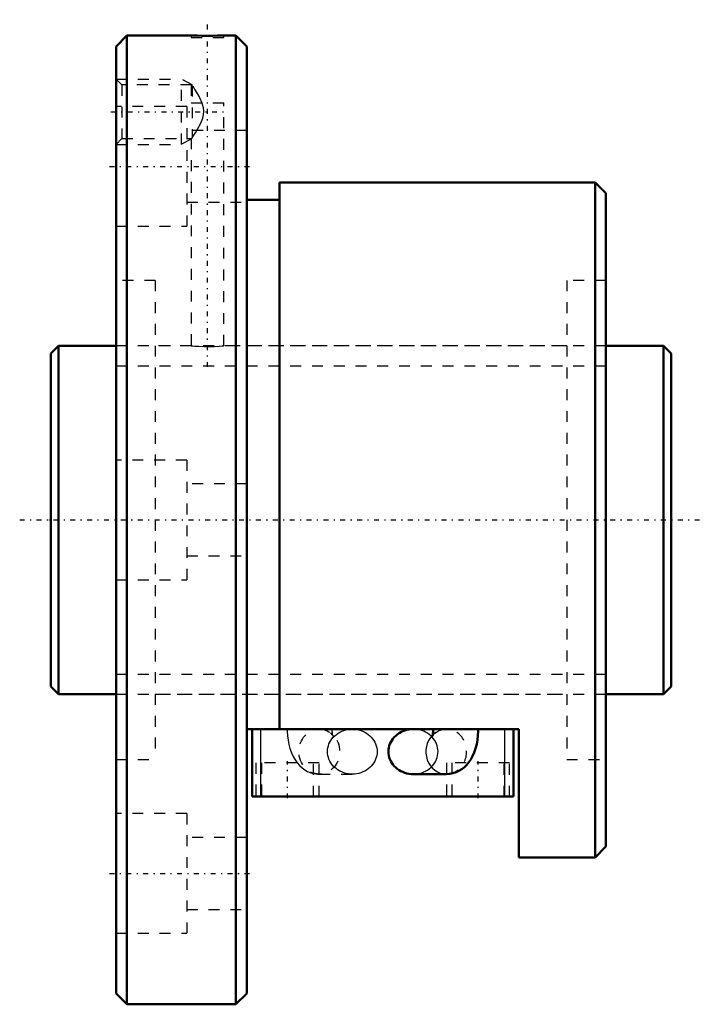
# Model space of a CAD drawing. Header units: millimetres. Extents: x -2.9 to 59.8, y -44.5 to 46.
import ezdxf

# ---------------------------------------------------------------- set-up
doc = ezdxf.new("R2010")
doc.units = ezdxf.units.MM
doc.linetypes.add('Center', pattern=[1.5, 0.45, -0.5, 0.05, -0.5])
doc.linetypes.add('Dashed', pattern=[2, 1, -1])
for name, color, linetype, lineweight in [('2d ConnectionPoints', 7, 'Continuous', 50), ('AM_0', 7, 'Continuous', 50), ('AM_4', 3, 'Continuous', 25), ('AM_5', 3, 'Continuous', 25), ('AM_7', 7, 'Center', 25), ('AM_9', 6, 'Dashed', 25)]:
    doc.layers.add(name, color=color, linetype=linetype, lineweight=lineweight)

# ---------------------------------------------------------------- blocks, each defined once
blk = doc.blocks.new('1_BNF_3206_2_5RR_Nut_0_in_BNF3206V_2_5RRG1_57LC0_000_rev_4')
at = {"layer": 'AM_0'}
for p, q in [((7, 44.5), (6, 43.5)), ((7, 44.5), (7, -44.5)), ((12.9, 44.5), (7, 44.5)), ((17, 44.5), (15.882, 44.5)), ((17, 44.5), (17, -44.5)), ((18, 43.5), (17, 44.5)), ((6, 43.5), (6, -43.5)), ((18, 43.5), (18, -43.5)), ((50, 31), (21, 31)), ((21, 31), (21, -19.22)), ((50, 31), (50, -31)), ((51, 30), (50, 31)), ((51, 30), (51, -30)), ((21, 29.4), (18, 29.4)), ((43, -19.22), (18, -19.22)), ((18.5, -25.42), (18.5, -19.22)), ((35.14, -19.221), (33.298, -19.221)), ((42.5, -25.42), (42.5, -19.22)), ((43, -31), (43, -19.22)), ((33.298, -23.352), (36.332, -23.352)), ((42.5, -25.42), (18.5, -25.42)), ((50, -31), (51, -30)), ((43, -31), (50, -31)), ((6, -43.5), (7, -44.5)), ((17, -44.5), (18, -43.5)), ((7, -44.5), (17, -44.5))]:
    blk.add_line(p, q, dxfattribs=at)
for points in [[(15.9, 44.5), (15.86, 44.499), (15.664, 44.493), (15.325, 44.484), (14.883, 44.477), (14.385, 44.475), (13.89, 44.478), (13.452, 44.485), (13.121, 44.493), (12.934, 44.499), (12.9, 44.5)], [(33.298, -19.221), (33.099, -19.229), (32.902, -19.252), (32.708, -19.291), (32.518, -19.346), (32.335, -19.415), (32.158, -19.498), (31.991, -19.595), (31.833, -19.704), (31.686, -19.826), (31.552, -19.959), (31.431, -20.102), (31.324, -20.254), (31.232, -20.414), (31.156, -20.58), (31.096, -20.752), (31.053, -20.928), (31.027, -21.107), (31.019, -21.287)], [(35.14, -19.22), (35.138, -19.308), (35.128, -19.476), (35.109, -19.627), (35.085, -19.749), (35.065, -19.826), (35.05, -19.869), (35.046, -19.879)], [(36.332, -23.352), (36.633, -23.334), (36.938, -23.276), (37.228, -23.182), (37.501, -23.056), (37.756, -22.9), (37.992, -22.716), (38.209, -22.505), (38.408, -22.267), (38.59, -21.999), (38.756, -21.697), (38.903, -21.36), (39.029, -20.99), (39.128, -20.601), (39.2, -20.205), (39.246, -19.807), (39.269, -19.409), (39.271, -19.22)], [(31.019, -21.287), (31.027, -21.467), (31.053, -21.645), (31.096, -21.821), (31.156, -21.993), (31.232, -22.16), (31.324, -22.32), (31.431, -22.471), (31.552, -22.614), (31.686, -22.747), (31.833, -22.869), (31.991, -22.979), (32.158, -23.076), (32.335, -23.159), (32.518, -23.228), (32.708, -23.282), (32.902, -23.321), (33.099, -23.344), (33.298, -23.352)]]:
    blk.add_lwpolyline(points, dxfattribs=at)
at = {"layer": 'AM_4'}
for p, q in [((19.3, -25.42), (19.3, -19.22)), ((41.7, -25.42), (41.7, -19.22))]:
    blk.add_line(p, q, dxfattribs=at)
blk.add_ellipse((36.332, -21.287), major_axis=(0, 2.066), ratio=0.906308, start_param=0.744035, end_param=3.143229, dxfattribs=at)
at = {"layer": 'AM_5', "linetype": 'Dashed'}
for p, q in [((6, 40.5), (12, 40.5)), ((12, 34.5), (12, 40.5)), ((13, 39.958), (12, 40.5)), ((6, 34.5), (12, 34.5)), ((12.9, 34.987), (12, 34.5))]:
    blk.add_line(p, q, dxfattribs=at)
at = {"layer": 'AM_7'}
for p, q in [((14.4, 14.05), (14.4, 45.95)), ((5.52, 37.5), (16.08, 37.5)), ((5.4, 32.476), (18.6, 32.476)), ((21.75, -25.575), (21.75, -22.165)), ((39.25, -25.575), (39.25, -22.165)), ((5.4, -32.476), (18.6, -32.476))]:
    blk.add_line(p, q, dxfattribs=at)
at = {"layer": 'AM_9'}
for p, q in [((12.9, 44.5), (12.9, 44.3)), ((15.9, 44.3), (15.9, 44.5)), ((12.9, 44.3), (15.9, 44.3)), ((6.541, 39.958), (6, 40.5)), ((12.912, 39.958), (6.541, 39.958)), ((6.541, 39.958), (6.541, 35.041)), ((12.9, 39.958), (12.9, 38.3)), ((13, 39.899), (12.9, 39.958)), ((13, 39.899), (13, 35.101)), ((12.9, 38.3), (15.9, 38.3)), ((15.9, 15.998), (15.9, 38.3)), ((12.5, 37.976), (6, 37.976)), ((12.5, 37.976), (12.5, 26.976)), ((18, 35.776), (12.5, 35.776)), ((6, 34.5), (6.541, 35.041)), ((6.541, 35.041), (12.912, 35.041)), ((12.9, 35.041), (13, 35.101)), ((12.9, 35.049), (12.9, 16)), ((12.5, 29.176), (18, 29.176)), ((6, 26.976), (12.5, 26.976)), ((9.6, 22), (6, 22)), ((9.6, 22), (9.6, -22)), ((47.4, 22), (47.4, -22)), ((51, 22), (47.4, 22)), ((12.9, 16), (9.6, 16)), ((47.4, 16), (15.881, 16)), ((12.5, 5.5), (6, 5.5)), ((12.5, 5.5), (12.5, -5.5)), ((18, 3.3), (12.5, 3.3)), ((12.5, -3.3), (18, -3.3)), ((6, -5.5), (12.5, -5.5)), ((9.6, -16), (47.4, -16)), ((24.668, -19.221), (24.733, -19.222)), ((27.702, -19.221), (24.668, -19.221)), ((24.733, -19.222), (24.785, -19.225)), ((36.332, -19.221), (35.14, -19.221)), ((36.212, -19.225), (36.332, -19.221)), ((6, -22), (9.6, -22)), ((24.65, -22.32), (18.85, -22.32)), ((18.85, -22.32), (18.85, -25.42)), ((19.35, -22.32), (19.35, -25.42)), ((24.15, -25.42), (24.15, -22.32)), ((24.65, -25.42), (24.65, -22.32)), ((42.15, -22.32), (36.35, -22.32)), ((36.35, -22.32), (36.35, -25.42)), ((36.85, -22.32), (36.85, -25.42)), ((41.65, -25.42), (41.65, -22.32)), ((42.15, -25.42), (42.15, -22.32)), ((47.4, -22), (51, -22)), ((24.668, -23.352), (27.702, -23.352)), ((12.5, -26.976), (6, -26.976)), ((12.5, -26.976), (12.5, -37.976)), ((18, -29.176), (12.5, -29.176)), ((12.5, -35.776), (18, -35.776)), ((6, -37.976), (12.5, -37.976))]:
    blk.add_line(p, q, dxfattribs=at)
for points in [[(13, 39.899), (13.031, 39.851), (13.134, 39.689), (13.25, 39.503), (13.454, 39.162), (13.66, 38.79), (13.886, 38.3)], [(13, 35.101), (13.156, 35.347), (13.319, 35.611), (13.491, 35.903), (13.751, 36.389), (13.961, 36.914), (14.034, 37.225), (14.055, 37.544), (14.018, 37.861), (13.934, 38.17), (13.886, 38.3)], [(12.9, 16), (12.984, 15.992), (13.227, 15.973), (13.602, 15.95), (14.068, 15.933), (14.571, 15.93), (15.052, 15.943), (15.461, 15.965), (15.752, 15.987), (15.891, 15.999), (15.9, 16)], [(21.729, -19.22), (21.732, -19.438), (21.756, -19.834), (21.804, -20.229), (21.876, -20.62), (21.977, -21.01), (22.112, -21.398), (22.267, -21.744), (22.445, -22.055), (22.641, -22.33), (22.854, -22.571), (23.086, -22.781), (23.335, -22.96), (23.6, -23.107), (23.879, -23.221), (24.149, -23.297)], [(24.785, -19.225), (24.917, -19.239), (24.964, -19.247)], [(24.964, -19.247), (25.162, -19.295), (25.268, -19.332)], [(25.423, -21.287), (25.432, -21.107), (25.458, -20.928), (25.501, -20.752), (25.56, -20.58), (25.636, -20.414), (25.728, -20.254), (25.835, -20.102), (25.956, -19.959), (26.091, -19.826), (26.237, -19.704), (26.395, -19.595), (26.563, -19.498), (26.739, -19.415), (26.923, -19.346), (27.112, -19.291), (27.306, -19.252), (27.504, -19.229), (27.702, -19.221)], [(25.677, -19.564), (25.717, -19.596), (25.826, -19.703), (25.898, -19.789), (25.937, -19.849), (25.953, -19.877), (25.954, -19.879)], [(25.954, -19.879), (25.951, -19.872), (25.938, -19.834), (25.918, -19.762), (25.896, -19.658), (25.877, -19.524), (25.864, -19.368), (25.86, -19.22)], [(27.702, -19.221), (27.901, -19.229), (28.098, -19.252), (28.292, -19.291), (28.482, -19.346), (28.665, -19.415), (28.842, -19.498), (29.009, -19.595), (29.167, -19.704), (29.314, -19.826), (29.448, -19.959), (29.569, -20.102), (29.676, -20.254), (29.768, -20.414), (29.844, -20.58), (29.904, -20.752), (29.947, -20.928), (29.973, -21.107), (29.981, -21.287), (29.973, -21.467), (29.947, -21.645), (29.904, -21.821), (29.844, -21.993), (29.768, -22.16), (29.676, -22.32), (29.569, -22.471), (29.448, -22.614), (29.314, -22.747), (29.167, -22.869), (29.009, -22.979), (28.842, -23.076), (28.665, -23.159), (28.482, -23.228), (28.292, -23.282), (28.098, -23.321), (27.901, -23.344), (27.702, -23.352)], [(33.298, -23.352), (33.496, -23.344), (33.694, -23.321), (33.888, -23.282), (34.077, -23.228), (34.261, -23.159), (34.437, -23.076), (34.605, -22.979), (34.763, -22.869), (34.909, -22.747), (35.044, -22.614), (35.165, -22.471), (35.272, -22.32), (35.364, -22.16), (35.44, -21.993), (35.499, -21.821), (35.542, -21.645), (35.568, -21.467), (35.577, -21.287), (35.568, -21.107), (35.542, -20.928), (35.499, -20.752), (35.44, -20.58), (35.364, -20.414), (35.272, -20.254), (35.165, -20.102), (35.044, -19.959), (34.909, -19.826), (34.763, -19.704), (34.605, -19.595), (34.437, -19.498), (34.261, -19.415), (34.077, -19.346), (33.888, -19.291), (33.694, -19.252), (33.496, -19.229), (33.298, -19.221)], [(35.046, -19.879), (35.047, -19.878), (35.059, -19.854), (35.063, -19.848)], [(35.063, -19.848), (35.095, -19.8), (35.17, -19.707), (35.278, -19.601), (35.428, -19.488), (35.616, -19.381), (35.835, -19.296), (35.904, -19.276)], [(35.904, -19.276), (36.073, -19.241), (36.212, -19.225)], [(27.702, -23.352), (27.504, -23.344), (27.306, -23.321), (27.112, -23.282), (26.923, -23.228), (26.739, -23.159), (26.563, -23.076), (26.395, -22.979), (26.237, -22.869), (26.091, -22.747), (25.956, -22.614), (25.835, -22.471), (25.728, -22.32), (25.636, -22.16), (25.56, -21.993), (25.501, -21.821), (25.458, -21.645), (25.432, -21.467), (25.423, -21.287)], [(24.149, -23.297), (24.168, -23.301), (24.493, -23.346), (24.668, -23.352)]]:
    blk.add_lwpolyline(points, dxfattribs=at)
blk.add_ellipse((24.668, -21.287), major_axis=(0, 2.066), ratio=0.906308, dxfattribs=at)
for start_param, end_param in [(0.512907, 0.744035), (3.232055, 6.51446), (3.143229, 3.215338)]:
    blk.add_ellipse((36.332, -21.287), major_axis=(0, 2.066), ratio=0.906308, start_param=start_param, end_param=end_param, dxfattribs=at)
blk = doc.blocks.new('2_BNF_3206_2_5RR000_Shaft_0_in_BNF3206V_2_5RRG1_57LC0_000_rev_4')
at = {"layer": 'AM_0'}
for p, q in [((0.7, 16), (0, 15.3)), ((6, 16), (0.7, 16)), ((0.7, 16), (0.7, -16)), ((56.3, 16), (51, 16)), ((56.3, 16), (56.3, -16)), ((57, 15.3), (56.3, 16)), ((0, 15.3), (0, -15.3)), ((57, 15.3), (57, -15.3)), ((0, -15.3), (0.7, -16)), ((56.3, -16), (57, -15.3)), ((0.7, -16), (6, -16)), ((51, -16), (56.3, -16))]:
    blk.add_line(p, q, dxfattribs=at)
at = {"layer": 'AM_5', "linetype": 'Dashed'}
for p, q in [((6, 14.1595), (51, 14.1595)), ((6, -14.1595), (51, -14.1595))]:
    blk.add_line(p, q, dxfattribs=at)
at = {"layer": 'AM_7'}
blk.add_line((-2.85, 0), (59.85, 0), dxfattribs=at)
at = {"layer": 'AM_9'}
for p, q in [((51, 16), (6, 16)), ((6, -16), (51, -16))]:
    blk.add_line(p, q, dxfattribs=at)

msp = doc.modelspace()

# ---------------------------------------------------------------- linework, layer by layer
at = {"layer": '2d ConnectionPoints'}
for p in [(0, 0), (6, 0)]:
    msp.add_point(p, dxfattribs=at)

# ---------------------------------------------------------------- block references
for name in ['1_BNF_3206_2_5RR_Nut_0_in_BNF3206V_2_5RRG1_57LC0_000_rev_4', '2_BNF_3206_2_5RR000_Shaft_0_in_BNF3206V_2_5RRG1_57LC0_000_rev_4']:
    msp.add_blockref(name, (0, 0))

doc.saveas('drawing.dxf')
